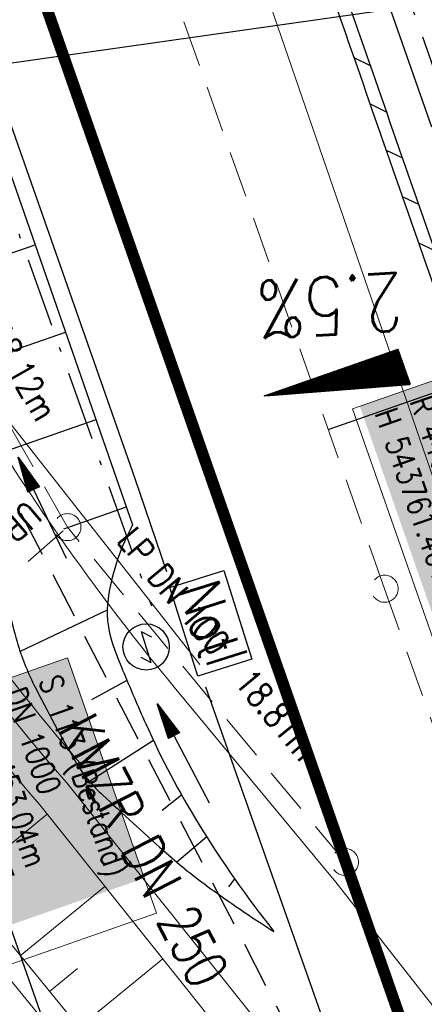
# Model space of a CAD drawing. Extents: x 446577 to 447216, y 443659 to 444842.
# Tile 8 of 177: x 446963 to 446981, y 443837 to 443880. Entities that reach past the tile are written whole.
import ezdxf
from ezdxf.enums import TextEntityAlignment as Align

# ---------------------------------------------------------------- set-up
doc = ezdxf.new("R2010")
doc.units = 0
doc.header["$LTSCALE"] = 2
doc.header["$MEASUREMENT"] = 0
for name, pattern in [('ACHSE', [5.5, 4, -0.5, 0.5, -0.5]), ('AUSGEZOGEN', [0]), ('BAB-FM2', [2.6, 1.5, -0.5, 0.1, -0.5]), ('GESTRICH-X2', [1.5, 1, -0.5])]:
    doc.linetypes.add(name, pattern=pattern)
doc.layers.get('0').update_dxf_attribs({"linetype": 'AUSGEZOGEN'})
for name, color, linetype in [('205-GRENZL-BAB', 7, 'AUSGEZOGEN'), ('ACHSETOP', 250, 'ACHSE'), ('BAB_FM', 5, 'BAB-FM2'), ('Beschriftung', 7, 'CONTINUOUS'), ('BOESCHG', 250, 'AUSGEZOGEN'), ('DURCHL', 200, 'GESTRICH-X2'), ('FBRTOP', 250, 'AUSGEZOGEN'), ('GEF', 1, 'AUSGEZOGEN'), ('Hintergrund', 7, 'CONTINUOUS'), ('Hintergrundplan', 7, 'CONTINUOUS'), ('KANAL', 7, 'GESTRICH-X2'), ('MULDE', 250, 'AUSGEZOGEN'), ('NS', 5, 'AUSGEZOGEN'), ('NZ', 250, 'AUSGEZOGEN'), ('PFEIL', 7, 'CONTINUOUS'), ('PFEILTOP', 200, 'AUSGEZOGEN'), ('Planeinteilung', 250, 'CONTINUOUS'), ('RAHMEN', 7, 'AUSGEZOGEN'), ('SCHLITZRINNE', 200, 'AUSGEZOGEN'), ('STRASSE', 250, 'AUSGEZOGEN'), ('TEXTO', 4, 'CONTINUOUS'), ('WEG', 250, 'GESTRICH-X2')]:
    doc.layers.add(name, color=color, linetype=linetype)
doc.styles.add('6', font='txt_____.ttf', dxfattribs={"width": 0.8, "height": 1})
doc.styles.add('8', font='txt_____.ttf', dxfattribs={"width": 0.8, "height": 1})
doc.styles.add('ROMANS', font='romans.shx', dxfattribs={"width": 0.8})

# ---------------------------------------------------------------- blocks, each defined once
blk = doc.blocks.new('NOTRUFS')
for p, q in [((-0.7, 0), (-0.357, 0.35)), ((-0.7, 0), (0.7, 0)), ((0.357, -0.35), (0.7, 0))]:
    blk.add_line(p, q)
blk.add_lwpolyline([(-2.143, 4.194), (1.876, 4.194), (1.876, 1.75), (-2.143, 1.75)], close=True)
blk.add_circle((0, 0), 1)
at = {"style": 'ROMANS', "width": 0.8}
blk.add_text('Not', height=1.8, dxfattribs=at).set_placement((-1.982, 2.071))
blk = doc.blocks.new('*X13')
at = {"color": 0}
for p, q in [((725.827, 193.844), (727.436, 195.453)), ((725.827, 193.853), (727.427, 195.453)), ((725.827, 193.861), (727.418, 195.453)), ((725.827, 193.87), (727.409, 195.453)), ((725.827, 193.879), (727.401, 195.453)), ((725.827, 193.888), (727.392, 195.453)), ((725.827, 193.897), (727.383, 195.453)), ((725.827, 193.906), (727.374, 195.453)), ((725.827, 193.914), (727.365, 195.453)), ((725.827, 193.923), (727.356, 195.453)), ((725.827, 193.932), (727.347, 195.453)), ((725.827, 193.941), (727.339, 195.453)), ((725.827, 193.95), (727.33, 195.453)), ((725.827, 193.959), (727.321, 195.453)), ((725.827, 193.967), (727.312, 195.453)), ((725.827, 193.976), (727.303, 195.453)), ((725.827, 193.985), (727.294, 195.453)), ((725.827, 193.994), (727.286, 195.453)), ((725.827, 194.003), (727.277, 195.453)), ((725.827, 194.012), (727.268, 195.453)), ((725.827, 194.02), (727.259, 195.453)), ((725.827, 194.029), (727.25, 195.453)), ((725.827, 194.038), (727.241, 195.453)), ((725.827, 194.047), (727.233, 195.453)), ((725.827, 194.056), (727.224, 195.453)), ((725.827, 194.065), (727.215, 195.453)), ((725.827, 194.073), (727.206, 195.453)), ((725.827, 194.082), (727.197, 195.453)), ((725.827, 194.091), (727.188, 195.453)), ((725.827, 194.1), (727.18, 195.453)), ((725.827, 194.109), (727.171, 195.453)), ((725.827, 194.118), (727.162, 195.453)), ((725.827, 194.127), (727.153, 195.453)), ((725.827, 194.135), (727.144, 195.453)), ((725.827, 194.144), (727.135, 195.453)), ((725.827, 194.153), (727.127, 195.453)), ((725.827, 194.162), (727.118, 195.453)), ((725.827, 194.171), (727.109, 195.453)), ((725.827, 194.18), (727.1, 195.453)), ((725.827, 194.188), (727.091, 195.453)), ((725.827, 194.197), (727.082, 195.453)), ((725.827, 194.206), (727.073, 195.453)), ((725.827, 194.215), (727.065, 195.453)), ((725.827, 194.224), (727.056, 195.453)), ((725.827, 194.233), (727.047, 195.453)), ((725.827, 194.241), (727.038, 195.453)), ((725.827, 194.25), (727.029, 195.453)), ((725.827, 194.259), (727.02, 195.453)), ((725.827, 194.268), (727.012, 195.453)), ((725.827, 194.277), (727.003, 195.453)), ((725.827, 194.286), (726.994, 195.453)), ((725.827, 194.294), (726.985, 195.453)), ((725.827, 194.303), (726.976, 195.453)), ((725.827, 194.312), (726.967, 195.453)), ((725.827, 194.321), (726.959, 195.453)), ((725.827, 194.33), (726.95, 195.453)), ((725.827, 194.339), (726.941, 195.453)), ((725.827, 194.348), (726.932, 195.453)), ((725.827, 194.356), (726.923, 195.453)), ((725.827, 194.365), (726.914, 195.453)), ((725.827, 194.374), (726.906, 195.453)), ((725.827, 194.383), (726.897, 195.453)), ((725.827, 194.392), (726.888, 195.453)), ((725.827, 194.401), (726.879, 195.453)), ((725.827, 194.409), (726.87, 195.453)), ((725.827, 194.418), (726.861, 195.453)), ((725.827, 194.427), (726.853, 195.453)), ((725.827, 194.436), (726.844, 195.453)), ((725.827, 194.445), (726.835, 195.453)), ((725.827, 194.454), (726.826, 195.453)), ((725.827, 194.462), (726.817, 195.453)), ((725.827, 194.471), (726.808, 195.453)), ((725.827, 194.48), (726.799, 195.453)), ((725.827, 194.489), (726.791, 195.453)), ((725.827, 194.498), (726.782, 195.453)), ((725.827, 194.507), (726.773, 195.453)), ((725.827, 194.515), (726.764, 195.453)), ((725.827, 194.524), (726.755, 195.453)), ((725.827, 194.533), (726.746, 195.453)), ((725.827, 194.542), (726.738, 195.453)), ((725.827, 194.551), (726.729, 195.453)), ((725.827, 194.56), (726.72, 195.453)), ((725.827, 194.568), (726.711, 195.453)), ((725.827, 194.577), (726.702, 195.453)), ((725.827, 194.586), (726.693, 195.453)), ((725.827, 194.595), (726.685, 195.453)), ((725.827, 194.604), (726.676, 195.453)), ((725.827, 194.613), (726.667, 195.453)), ((725.827, 194.622), (726.658, 195.453)), ((725.827, 194.63), (726.649, 195.453)), ((725.827, 194.639), (726.64, 195.453)), ((725.827, 194.648), (726.632, 195.453)), ((725.827, 194.657), (726.623, 195.453)), ((725.827, 194.666), (726.614, 195.453)), ((725.827, 194.675), (726.605, 195.453)), ((725.827, 194.683), (726.596, 195.453)), ((725.827, 194.692), (726.587, 195.453)), ((725.827, 194.701), (726.579, 195.453)), ((725.827, 194.71), (726.57, 195.453)), ((725.827, 194.719), (726.561, 195.453)), ((725.827, 194.728), (726.552, 195.453)), ((725.827, 194.736), (726.543, 195.453)), ((725.827, 194.745), (726.534, 195.453)), ((725.827, 194.754), (726.525, 195.453)), ((725.827, 194.763), (726.517, 195.453)), ((725.827, 194.772), (726.508, 195.453)), ((725.827, 194.781), (726.499, 195.453)), ((725.827, 194.789), (726.49, 195.453)), ((725.827, 194.798), (726.481, 195.453)), ((725.827, 194.807), (726.472, 195.453)), ((725.827, 194.816), (726.464, 195.453)), ((725.827, 194.825), (726.455, 195.453)), ((725.827, 194.834), (726.446, 195.453)), ((725.827, 194.842), (726.437, 195.453)), ((725.827, 194.851), (726.428, 195.453)), ((725.827, 194.86), (726.419, 195.453)), ((725.827, 194.869), (726.411, 195.453)), ((725.827, 194.878), (726.402, 195.453)), ((725.827, 194.887), (726.393, 195.453)), ((725.827, 194.896), (726.384, 195.453)), ((725.827, 194.904), (726.375, 195.453)), ((725.827, 194.913), (726.366, 195.453)), ((725.827, 194.922), (726.358, 195.453)), ((725.827, 194.931), (726.349, 195.453)), ((725.827, 194.94), (726.34, 195.453)), ((725.827, 194.949), (726.331, 195.453)), ((725.827, 194.957), (726.322, 195.453)), ((725.827, 194.966), (726.313, 195.453)), ((725.827, 194.975), (726.305, 195.453)), ((725.827, 194.984), (726.296, 195.453)), ((725.827, 194.993), (726.287, 195.453)), ((725.827, 195.002), (726.278, 195.453)), ((725.827, 195.01), (726.269, 195.453)), ((725.827, 195.019), (726.26, 195.453)), ((725.827, 195.028), (726.251, 195.453)), ((725.827, 195.037), (726.243, 195.453)), ((725.827, 195.046), (726.234, 195.453)), ((725.827, 195.055), (726.225, 195.453)), ((725.827, 195.063), (726.216, 195.453)), ((725.827, 195.072), (726.207, 195.453)), ((725.827, 195.081), (726.198, 195.453)), ((725.827, 195.09), (726.19, 195.453)), ((725.827, 195.099), (726.181, 195.453)), ((725.827, 195.108), (726.172, 195.453)), ((725.827, 195.116), (726.163, 195.453)), ((725.827, 195.125), (726.154, 195.453)), ((725.827, 195.134), (726.145, 195.453)), ((725.827, 195.143), (726.137, 195.453)), ((725.827, 195.152), (726.128, 195.453)), ((725.827, 195.161), (726.119, 195.453)), ((725.827, 195.17), (726.11, 195.453)), ((725.827, 195.178), (726.101, 195.453)), ((725.827, 195.187), (726.092, 195.453)), ((725.827, 195.196), (726.084, 195.453)), ((725.827, 195.205), (726.075, 195.453)), ((725.827, 195.214), (726.066, 195.453)), ((725.827, 195.223), (726.057, 195.453)), ((725.827, 195.231), (726.048, 195.453)), ((725.827, 195.24), (726.039, 195.453)), ((725.827, 195.249), (726.031, 195.453)), ((725.827, 195.258), (726.022, 195.453)), ((725.827, 195.267), (726.013, 195.453)), ((725.827, 195.276), (726.004, 195.453)), ((725.827, 195.284), (725.995, 195.453)), ((725.827, 195.293), (725.986, 195.453)), ((725.827, 195.302), (725.977, 195.453)), ((725.827, 195.311), (725.969, 195.453)), ((725.827, 195.32), (725.96, 195.453)), ((725.827, 195.329), (725.951, 195.453)), ((725.827, 195.337), (725.942, 195.453)), ((725.827, 195.346), (725.933, 195.453)), ((725.827, 195.355), (725.924, 195.453)), ((725.827, 195.364), (725.916, 195.453)), ((725.827, 195.373), (725.907, 195.453)), ((725.827, 195.382), (725.898, 195.453)), ((725.827, 195.39), (725.889, 195.453)), ((725.827, 195.399), (725.88, 195.453)), ((725.827, 195.408), (725.871, 195.453)), ((725.827, 195.417), (725.863, 195.453)), ((725.827, 195.426), (725.854, 195.453)), ((725.827, 195.435), (725.845, 195.453)), ((725.827, 195.444), (725.836, 195.453)), ((725.827, 193.826), (727.433, 195.433)), ((725.827, 193.817), (727.43, 195.421)), ((725.827, 193.808), (727.427, 195.409)), ((725.827, 193.799), (727.424, 195.397)), ((725.827, 193.791), (727.421, 195.385)), ((725.827, 193.782), (727.418, 195.373)), ((725.827, 193.773), (727.414, 195.361)), ((725.827, 193.764), (727.411, 195.349)), ((725.827, 193.755), (727.408, 195.337)), ((725.827, 193.746), (727.405, 195.325)), ((725.827, 193.738), (727.402, 195.313)), ((725.827, 193.729), (727.399, 195.301)), ((725.827, 193.72), (727.395, 195.289)), ((725.827, 193.711), (727.392, 195.277)), ((725.827, 193.702), (727.389, 195.265)), ((725.827, 193.693), (727.386, 195.253)), ((725.827, 193.685), (727.383, 195.241)), ((725.827, 193.676), (727.38, 195.229)), ((725.827, 193.667), (727.377, 195.217)), ((725.827, 193.658), (727.373, 195.205)), ((725.827, 193.649), (727.37, 195.193)), ((725.827, 193.64), (727.367, 195.181)), ((725.827, 193.632), (727.364, 195.169)), ((725.827, 193.623), (727.361, 195.157)), ((725.827, 193.614), (727.358, 195.145)), ((725.827, 193.605), (727.354, 195.133)), ((725.827, 193.596), (727.351, 195.121)), ((725.827, 193.587), (727.348, 195.109)), ((725.827, 193.579), (727.345, 195.097)), ((725.827, 193.57), (727.342, 195.085)), ((725.827, 193.561), (727.339, 195.073)), ((725.827, 193.552), (727.336, 195.061)), ((725.827, 193.543), (727.332, 195.049)), ((725.827, 193.534), (727.329, 195.037)), ((725.827, 193.525), (727.326, 195.025)), ((725.827, 193.517), (727.323, 195.013)), ((725.827, 193.508), (727.32, 195.001)), ((725.827, 193.499), (727.317, 194.989)), ((725.827, 193.49), (727.313, 194.977)), ((725.827, 193.481), (727.31, 194.965)), ((725.827, 193.472), (727.307, 194.953)), ((725.827, 193.464), (727.304, 194.941)), ((725.827, 193.455), (727.301, 194.929)), ((725.827, 193.446), (727.298, 194.917)), ((725.827, 193.437), (727.295, 194.905)), ((725.827, 193.428), (727.291, 194.893)), ((725.827, 193.419), (727.288, 194.881)), ((725.827, 193.411), (727.285, 194.869)), ((725.827, 193.402), (727.282, 194.857)), ((725.827, 193.393), (727.279, 194.845)), ((725.827, 193.384), (727.276, 194.833)), ((725.827, 193.375), (727.272, 194.821)), ((725.827, 193.366), (727.269, 194.809)), ((725.827, 193.358), (727.266, 194.797)), ((725.827, 193.349), (727.263, 194.785)), ((725.827, 193.34), (727.26, 194.773)), ((725.827, 193.331), (727.257, 194.761)), ((725.827, 193.322), (727.254, 194.749)), ((725.827, 193.313), (727.25, 194.737)), ((725.827, 193.305), (727.247, 194.725)), ((725.827, 193.296), (727.244, 194.713)), ((725.827, 193.287), (727.241, 194.701)), ((725.827, 193.278), (727.238, 194.689)), ((725.827, 193.269), (727.235, 194.677)), ((725.827, 193.26), (727.231, 194.665)), ((725.827, 193.251), (727.228, 194.653)), ((725.827, 193.243), (727.225, 194.641)), ((725.827, 193.234), (727.222, 194.629)), ((725.827, 193.225), (727.219, 194.617)), ((725.827, 193.216), (727.216, 194.605)), ((725.827, 193.207), (727.213, 194.593)), ((725.827, 193.198), (727.209, 194.581)), ((725.827, 193.19), (727.206, 194.569)), ((725.827, 193.181), (727.203, 194.557)), ((725.827, 193.172), (727.2, 194.545)), ((725.827, 193.163), (727.197, 194.533)), ((725.827, 193.154), (727.194, 194.521)), ((725.827, 193.145), (727.19, 194.509)), ((725.827, 193.137), (727.187, 194.497)), ((725.827, 193.128), (727.184, 194.485)), ((725.827, 193.119), (727.181, 194.473)), ((725.827, 193.11), (727.178, 194.461)), ((725.827, 193.101), (727.175, 194.449)), ((725.827, 193.092), (727.172, 194.437)), ((725.827, 193.084), (727.168, 194.425)), ((725.827, 193.075), (727.165, 194.413)), ((725.827, 193.066), (727.162, 194.401)), ((725.827, 193.057), (727.159, 194.389)), ((725.827, 193.048), (727.156, 194.377)), ((725.827, 193.039), (727.153, 194.365)), ((725.827, 193.031), (727.149, 194.353)), ((725.827, 193.022), (727.146, 194.341)), ((725.827, 193.013), (727.143, 194.329)), ((725.827, 193.004), (727.14, 194.317)), ((725.827, 192.995), (727.137, 194.305)), ((725.827, 192.986), (727.134, 194.293)), ((725.827, 192.977), (727.131, 194.281)), ((725.827, 192.969), (727.127, 194.269)), ((725.827, 192.96), (727.124, 194.257)), ((725.827, 192.951), (727.121, 194.245)), ((725.827, 192.942), (727.118, 194.233)), ((725.827, 192.933), (727.115, 194.221)), ((725.827, 192.924), (727.112, 194.209)), ((725.827, 192.916), (727.108, 194.197)), ((725.827, 192.907), (727.105, 194.185)), ((725.827, 192.898), (727.102, 194.173)), ((725.827, 192.889), (727.099, 194.161)), ((725.827, 192.88), (727.096, 194.15)), ((725.827, 192.871), (727.093, 194.138)), ((725.827, 192.863), (727.09, 194.126)), ((725.827, 192.854), (727.086, 194.114)), ((725.827, 192.845), (727.083, 194.102)), ((725.827, 192.836), (727.08, 194.09)), ((725.827, 192.827), (727.077, 194.078)), ((725.827, 192.818), (727.074, 194.066)), ((725.827, 192.81), (727.071, 194.054)), ((725.827, 192.801), (727.068, 194.042)), ((725.827, 192.792), (727.064, 194.03)), ((725.827, 192.783), (727.061, 194.018)), ((725.827, 192.774), (727.058, 194.006)), ((725.827, 192.765), (727.055, 193.994)), ((725.827, 192.757), (727.052, 193.982)), ((725.827, 192.748), (727.049, 193.97)), ((725.827, 192.739), (727.045, 193.958)), ((725.827, 192.73), (727.042, 193.946)), ((725.827, 192.721), (727.039, 193.934)), ((725.827, 192.712), (727.036, 193.922)), ((725.827, 192.703), (727.033, 193.91)), ((725.827, 192.695), (727.03, 193.898)), ((725.827, 192.686), (727.027, 193.886)), ((725.827, 192.677), (727.023, 193.874)), ((725.827, 192.668), (727.02, 193.862)), ((725.827, 192.659), (727.017, 193.85)), ((725.827, 192.65), (727.014, 193.838)), ((725.827, 192.642), (727.011, 193.826)), ((725.827, 192.633), (727.008, 193.814)), ((725.827, 192.624), (727.004, 193.802)), ((725.827, 192.615), (727.001, 193.79)), ((725.827, 192.606), (726.998, 193.778)), ((725.827, 192.597), (726.995, 193.766)), ((725.827, 192.589), (726.992, 193.754)), ((725.827, 192.58), (726.989, 193.742)), ((725.827, 192.571), (726.986, 193.73)), ((725.827, 192.562), (726.982, 193.718)), ((725.827, 192.553), (726.979, 193.706)), ((725.827, 192.544), (726.976, 193.694)), ((725.827, 192.536), (726.973, 193.682)), ((725.827, 192.527), (726.97, 193.67)), ((725.827, 192.518), (726.967, 193.658)), ((725.827, 192.509), (726.963, 193.646)), ((725.827, 192.5), (726.96, 193.634)), ((725.827, 192.491), (726.957, 193.622)), ((725.827, 192.483), (726.954, 193.61)), ((725.827, 192.474), (726.951, 193.598)), ((725.827, 192.465), (726.948, 193.586)), ((725.827, 192.456), (726.945, 193.574)), ((725.827, 192.447), (726.941, 193.562)), ((725.827, 192.438), (726.938, 193.55)), ((725.827, 192.429), (726.935, 193.538)), ((725.827, 192.421), (726.932, 193.526)), ((725.827, 192.412), (726.929, 193.514)), ((725.827, 192.403), (726.926, 193.502)), ((725.827, 192.394), (726.922, 193.49)), ((725.827, 192.385), (726.919, 193.478)), ((725.827, 192.376), (726.916, 193.466)), ((725.827, 192.368), (726.913, 193.454)), ((725.827, 192.359), (726.91, 193.442)), ((725.827, 192.35), (726.907, 193.43)), ((725.827, 192.341), (726.904, 193.418)), ((725.827, 192.332), (726.9, 193.406)), ((725.827, 192.323), (726.897, 193.394)), ((725.827, 192.315), (726.894, 193.382)), ((725.827, 192.306), (726.891, 193.37)), ((725.827, 192.297), (726.888, 193.358)), ((725.827, 192.288), (726.885, 193.346)), ((725.827, 192.279), (726.881, 193.334)), ((725.827, 192.27), (726.878, 193.322)), ((725.827, 192.262), (726.875, 193.31)), ((725.827, 192.253), (726.872, 193.298)), ((725.827, 192.244), (726.869, 193.286)), ((725.827, 192.235), (726.866, 193.274)), ((725.827, 192.226), (726.863, 193.262)), ((725.827, 192.217), (726.859, 193.25)), ((725.827, 192.209), (726.856, 193.238)), ((725.827, 192.2), (726.853, 193.226)), ((725.827, 192.191), (726.85, 193.214)), ((725.827, 192.182), (726.847, 193.202)), ((725.827, 192.173), (726.844, 193.19)), ((725.827, 192.164), (726.84, 193.178)), ((725.827, 192.155), (726.837, 193.166)), ((725.827, 192.147), (726.834, 193.154)), ((725.827, 192.138), (726.831, 193.142)), ((725.827, 192.129), (726.828, 193.13)), ((725.827, 192.12), (726.825, 193.118)), ((725.827, 192.111), (726.822, 193.106)), ((725.827, 192.102), (726.818, 193.094)), ((725.827, 192.094), (726.815, 193.082)), ((725.827, 192.085), (726.812, 193.07)), ((725.827, 192.076), (726.809, 193.058)), ((725.827, 192.067), (726.806, 193.046)), ((725.827, 192.058), (726.803, 193.034)), ((725.827, 192.049), (726.799, 193.022)), ((725.827, 192.041), (726.796, 193.01)), ((725.827, 192.032), (726.793, 192.998)), ((725.827, 192.023), (726.79, 192.986)), ((725.827, 192.014), (726.787, 192.974)), ((725.827, 192.005), (726.784, 192.962)), ((725.827, 191.996), (726.781, 192.95)), ((725.827, 191.988), (726.777, 192.938)), ((725.827, 191.979), (726.774, 192.926)), ((725.827, 191.97), (726.771, 192.914)), ((725.827, 191.961), (726.768, 192.902)), ((725.827, 191.952), (726.765, 192.89)), ((725.827, 191.943), (726.762, 192.878)), ((725.827, 191.935), (726.758, 192.866)), ((725.827, 191.926), (726.755, 192.854)), ((725.827, 191.917), (726.752, 192.842)), ((725.827, 191.908), (726.749, 192.83)), ((725.827, 191.899), (726.746, 192.818)), ((725.827, 191.89), (726.743, 192.806)), ((725.827, 191.881), (726.74, 192.794)), ((725.827, 191.873), (726.736, 192.782)), ((725.827, 191.864), (726.733, 192.77)), ((725.827, 191.855), (726.73, 192.758)), ((725.827, 191.846), (726.727, 192.746)), ((725.827, 191.837), (726.724, 192.734)), ((725.827, 191.828), (726.721, 192.722)), ((725.827, 191.82), (726.717, 192.71)), ((725.827, 191.811), (726.714, 192.698)), ((725.827, 191.802), (726.711, 192.686)), ((725.827, 191.793), (726.708, 192.674)), ((725.827, 191.784), (726.705, 192.662)), ((725.827, 191.775), (726.702, 192.65)), ((725.827, 191.767), (726.699, 192.639)), ((725.827, 191.758), (726.695, 192.627)), ((725.827, 191.749), (726.692, 192.615)), ((725.827, 191.74), (726.689, 192.603)), ((725.827, 191.731), (726.686, 192.591)), ((725.827, 191.722), (726.683, 192.579)), ((725.827, 191.714), (726.68, 192.567)), ((725.827, 191.705), (726.677, 192.555)), ((725.827, 191.696), (726.673, 192.543)), ((725.827, 191.687), (726.67, 192.531)), ((725.827, 191.678), (726.667, 192.519)), ((725.827, 191.669), (726.664, 192.507)), ((725.827, 191.66), (726.661, 192.495)), ((725.827, 191.652), (726.658, 192.483)), ((725.827, 191.643), (726.654, 192.471)), ((725.827, 191.634), (726.651, 192.459)), ((725.827, 191.625), (726.648, 192.447)), ((725.827, 191.616), (726.645, 192.435)), ((725.827, 191.607), (726.642, 192.423)), ((725.827, 191.599), (726.639, 192.411)), ((725.827, 191.59), (726.636, 192.399)), ((725.827, 191.581), (726.632, 192.387)), ((725.827, 191.572), (726.629, 192.375)), ((725.827, 191.563), (726.626, 192.363)), ((725.827, 191.554), (726.623, 192.351)), ((725.827, 191.546), (726.62, 192.339)), ((725.827, 191.537), (726.617, 192.327)), ((725.827, 191.528), (726.613, 192.315)), ((725.827, 191.519), (726.61, 192.303)), ((725.827, 191.51), (726.607, 192.291)), ((725.827, 191.501), (726.604, 192.279)), ((725.827, 191.493), (726.601, 192.267)), ((725.827, 191.484), (726.598, 192.255)), ((725.827, 191.475), (726.595, 192.243)), ((725.827, 191.466), (726.591, 192.231)), ((725.827, 191.457), (726.588, 192.219)), ((725.827, 191.448), (726.585, 192.207)), ((725.827, 191.44), (726.582, 192.195)), ((725.827, 191.431), (726.579, 192.183)), ((725.827, 191.422), (726.576, 192.171)), ((725.827, 191.413), (726.572, 192.159)), ((725.827, 191.404), (726.569, 192.147)), ((725.827, 191.395), (726.566, 192.135)), ((725.827, 191.386), (726.563, 192.123)), ((725.827, 191.378), (726.56, 192.111)), ((725.827, 191.369), (726.557, 192.099)), ((725.827, 191.36), (726.554, 192.087)), ((725.827, 191.351), (726.55, 192.075)), ((725.827, 191.342), (726.547, 192.063)), ((725.827, 191.333), (726.544, 192.051)), ((725.827, 191.325), (726.541, 192.039)), ((725.827, 191.316), (726.538, 192.027)), ((725.827, 191.307), (726.535, 192.015)), ((725.827, 191.298), (726.531, 192.003)), ((725.827, 191.289), (726.528, 191.991)), ((725.827, 191.28), (726.525, 191.979)), ((725.827, 191.272), (726.522, 191.967)), ((725.827, 191.263), (726.519, 191.955)), ((725.827, 191.254), (726.516, 191.943)), ((725.827, 191.245), (726.513, 191.931)), ((725.827, 191.236), (726.509, 191.919)), ((725.827, 191.227), (726.506, 191.907)), ((725.827, 191.219), (726.503, 191.895)), ((725.827, 191.21), (726.5, 191.883)), ((725.827, 191.201), (726.497, 191.871)), ((725.827, 191.192), (726.494, 191.859)), ((725.827, 191.183), (726.49, 191.847)), ((725.827, 191.174), (726.487, 191.835)), ((725.827, 191.166), (726.484, 191.823)), ((725.827, 191.157), (726.481, 191.811)), ((725.827, 191.148), (726.478, 191.799)), ((725.827, 191.139), (726.475, 191.787)), ((725.827, 191.13), (726.472, 191.775)), ((725.827, 191.121), (726.468, 191.763)), ((725.827, 191.112), (726.465, 191.751)), ((725.827, 191.104), (726.462, 191.739)), ((725.827, 191.095), (726.459, 191.727)), ((725.827, 191.086), (726.456, 191.715)), ((725.827, 191.077), (726.453, 191.703)), ((725.827, 191.068), (726.449, 191.691)), ((725.827, 191.059), (726.446, 191.679)), ((725.827, 191.051), (726.443, 191.667)), ((725.827, 191.042), (726.44, 191.655)), ((725.827, 191.033), (726.437, 191.643)), ((725.827, 191.024), (726.434, 191.631)), ((725.827, 191.015), (726.431, 191.619)), ((725.827, 191.006), (726.427, 191.607)), ((725.827, 190.998), (726.424, 191.595)), ((725.827, 190.989), (726.421, 191.583)), ((725.827, 190.98), (726.418, 191.571)), ((725.827, 190.971), (726.415, 191.559)), ((725.827, 190.962), (726.412, 191.547)), ((725.827, 190.953), (726.408, 191.535)), ((725.827, 190.945), (726.405, 191.523)), ((725.827, 190.936), (726.402, 191.511)), ((725.827, 190.927), (726.399, 191.499)), ((725.827, 190.918), (726.396, 191.487)), ((725.827, 190.909), (726.393, 191.475)), ((725.827, 190.9), (726.39, 191.463)), ((725.827, 190.892), (726.386, 191.451)), ((725.827, 190.883), (726.383, 191.439)), ((725.827, 190.874), (726.38, 191.427)), ((725.827, 190.865), (726.377, 191.415)), ((725.827, 190.856), (726.374, 191.403)), ((725.827, 190.847), (726.371, 191.391)), ((725.827, 190.838), (726.367, 191.379)), ((725.827, 190.83), (726.364, 191.367)), ((725.827, 190.821), (726.361, 191.355)), ((725.827, 190.812), (726.358, 191.343)), ((725.827, 190.803), (726.355, 191.331)), ((725.827, 190.794), (726.352, 191.319)), ((725.827, 190.785), (726.349, 191.307)), ((725.827, 190.777), (726.345, 191.295)), ((725.827, 190.768), (726.342, 191.283)), ((725.827, 190.759), (726.339, 191.271)), ((725.827, 190.75), (726.336, 191.259)), ((725.827, 190.741), (726.333, 191.247)), ((725.827, 190.732), (726.33, 191.235)), ((725.827, 190.724), (726.326, 191.223)), ((725.827, 190.715), (726.323, 191.211)), ((725.827, 190.706), (726.32, 191.199)), ((725.827, 190.697), (726.317, 191.187)), ((725.827, 190.688), (726.314, 191.175)), ((725.827, 190.679), (726.311, 191.163)), ((725.827, 190.671), (726.308, 191.151)), ((725.827, 190.662), (726.304, 191.139)), ((725.827, 190.653), (726.301, 191.128)), ((725.827, 190.644), (726.298, 191.116)), ((725.827, 190.635), (726.295, 191.104)), ((725.827, 190.626), (726.292, 191.092)), ((725.827, 190.618), (726.289, 191.08)), ((725.827, 190.609), (726.286, 191.068)), ((725.827, 190.6), (726.282, 191.056)), ((725.827, 190.591), (726.279, 191.044)), ((725.827, 190.582), (726.276, 191.032)), ((725.827, 190.573), (726.273, 191.02)), ((725.827, 190.564), (726.27, 191.008)), ((725.827, 190.556), (726.267, 190.996)), ((725.827, 190.547), (726.263, 190.984)), ((725.827, 190.538), (726.26, 190.972)), ((725.827, 190.529), (726.257, 190.96)), ((725.827, 190.52), (726.254, 190.948)), ((725.827, 190.511), (726.251, 190.936)), ((725.827, 190.503), (726.248, 190.924)), ((725.827, 190.494), (726.245, 190.912)), ((725.827, 190.485), (726.241, 190.9)), ((725.827, 190.476), (726.238, 190.888)), ((725.827, 190.467), (726.235, 190.876)), ((725.827, 190.458), (726.232, 190.864)), ((725.827, 190.45), (726.229, 190.852)), ((725.827, 190.441), (726.226, 190.84)), ((725.827, 190.432), (726.222, 190.828)), ((725.827, 190.423), (726.219, 190.816)), ((725.827, 190.414), (726.216, 190.804)), ((725.827, 190.405), (726.213, 190.792)), ((725.827, 190.397), (726.21, 190.78)), ((725.827, 190.388), (726.207, 190.768)), ((725.827, 190.379), (726.204, 190.756)), ((725.827, 190.37), (726.2, 190.744)), ((725.827, 190.361), (726.197, 190.732)), ((725.827, 190.352), (726.194, 190.72)), ((725.827, 190.344), (726.191, 190.708)), ((725.827, 190.335), (726.188, 190.696)), ((725.827, 190.326), (726.185, 190.684)), ((725.827, 190.317), (726.181, 190.672)), ((725.827, 190.308), (726.178, 190.66)), ((725.827, 190.299), (726.175, 190.648)), ((725.827, 190.29), (726.172, 190.636)), ((725.827, 190.282), (726.169, 190.624)), ((725.827, 190.273), (726.166, 190.612)), ((725.827, 190.264), (726.163, 190.6)), ((725.827, 190.255), (726.159, 190.588)), ((725.827, 190.246), (726.156, 190.576)), ((725.827, 190.237), (726.153, 190.564)), ((725.827, 190.229), (726.15, 190.552)), ((725.827, 190.22), (726.147, 190.54)), ((725.827, 190.211), (726.144, 190.528)), ((725.827, 190.202), (726.14, 190.516)), ((725.827, 190.193), (726.137, 190.504)), ((725.827, 190.184), (726.134, 190.492)), ((725.827, 190.176), (726.131, 190.48)), ((725.827, 190.167), (726.128, 190.468)), ((725.827, 190.158), (726.125, 190.456)), ((725.827, 190.149), (726.122, 190.444)), ((725.827, 190.14), (726.118, 190.432)), ((725.827, 190.131), (726.115, 190.42)), ((725.827, 190.123), (726.112, 190.408)), ((725.827, 190.114), (726.109, 190.396)), ((725.827, 190.105), (726.106, 190.384)), ((725.827, 190.096), (726.103, 190.372)), ((725.827, 190.087), (726.099, 190.36)), ((725.827, 190.078), (726.096, 190.348)), ((725.827, 190.07), (726.093, 190.336)), ((725.827, 190.061), (726.09, 190.324)), ((725.827, 190.052), (726.087, 190.312)), ((725.827, 190.043), (726.084, 190.3)), ((725.827, 190.034), (726.081, 190.288)), ((725.827, 190.025), (726.077, 190.276)), ((725.827, 190.016), (726.074, 190.264)), ((725.827, 190.008), (726.071, 190.252)), ((725.827, 189.999), (726.068, 190.24)), ((725.827, 189.99), (726.065, 190.228)), ((725.827, 189.981), (726.062, 190.216)), ((725.827, 189.972), (726.058, 190.204)), ((725.827, 189.963), (726.055, 190.192)), ((725.827, 189.955), (726.052, 190.18)), ((725.827, 189.946), (726.049, 190.168)), ((725.827, 189.937), (726.046, 190.156)), ((725.827, 189.928), (726.043, 190.144)), ((725.827, 189.919), (726.04, 190.132)), ((725.827, 189.91), (726.036, 190.12)), ((725.827, 189.902), (726.033, 190.108)), ((725.827, 189.893), (726.03, 190.096)), ((725.827, 189.884), (726.027, 190.084)), ((725.827, 189.875), (726.024, 190.072)), ((725.827, 189.866), (726.021, 190.06)), ((725.827, 189.857), (726.017, 190.048)), ((725.827, 189.849), (726.014, 190.036)), ((725.827, 189.84), (726.011, 190.024)), ((725.827, 189.831), (726.008, 190.012)), ((725.827, 189.822), (726.005, 190)), ((725.827, 189.813), (726.002, 189.988)), ((725.827, 189.804), (725.999, 189.976)), ((725.827, 189.796), (725.995, 189.964)), ((725.827, 189.787), (725.992, 189.952)), ((725.827, 189.778), (725.989, 189.94)), ((725.827, 189.769), (725.986, 189.928)), ((725.827, 189.76), (725.983, 189.916)), ((725.827, 189.751), (725.98, 189.904)), ((725.827, 189.742), (725.976, 189.892)), ((725.827, 189.734), (725.973, 189.88)), ((725.827, 189.725), (725.97, 189.868)), ((725.827, 189.716), (725.967, 189.856)), ((725.827, 189.707), (725.964, 189.844)), ((725.827, 189.698), (725.961, 189.832)), ((725.827, 189.689), (725.958, 189.82)), ((725.827, 189.681), (725.954, 189.808)), ((725.827, 189.672), (725.951, 189.796)), ((725.827, 189.663), (725.948, 189.784)), ((725.827, 189.654), (725.945, 189.772)), ((725.827, 189.645), (725.942, 189.76)), ((725.827, 189.636), (725.939, 189.748)), ((725.827, 189.628), (725.935, 189.736)), ((725.827, 189.619), (725.932, 189.724)), ((725.827, 189.61), (725.929, 189.712)), ((725.827, 189.601), (725.926, 189.7)), ((725.827, 189.592), (725.923, 189.688)), ((725.827, 189.583), (725.92, 189.676)), ((725.827, 189.575), (725.917, 189.664)), ((725.827, 189.566), (725.913, 189.652)), ((725.827, 189.557), (725.91, 189.64)), ((725.827, 189.548), (725.907, 189.628)), ((725.827, 189.539), (725.904, 189.616)), ((725.827, 189.53), (725.901, 189.605)), ((725.827, 189.521), (725.898, 189.593)), ((725.827, 189.513), (725.895, 189.581)), ((725.827, 189.504), (725.891, 189.569)), ((725.827, 189.495), (725.888, 189.557)), ((725.827, 189.486), (725.885, 189.545)), ((725.827, 189.477), (725.882, 189.533)), ((725.827, 189.468), (725.879, 189.521)), ((725.827, 189.46), (725.876, 189.509)), ((725.827, 189.451), (725.872, 189.497)), ((725.827, 189.442), (725.869, 189.485)), ((725.827, 189.433), (725.866, 189.473)), ((725.827, 189.424), (725.863, 189.461)), ((725.827, 189.415), (725.86, 189.449)), ((725.827, 189.407), (725.857, 189.437)), ((725.827, 189.398), (725.854, 189.425)), ((725.827, 189.389), (725.85, 189.413)), ((725.827, 189.38), (725.847, 189.401)), ((725.827, 189.371), (725.844, 189.389)), ((725.827, 189.362), (725.841, 189.377)), ((725.827, 189.354), (725.838, 189.365)), ((725.827, 189.345), (725.835, 189.353)), ((725.827, 189.336), (725.831, 189.341))]:
    blk.add_line(p, q, dxfattribs=at)
blk = doc.blocks.new('GEF')
at = {"color": 0}
for p, q in [((0.01, 0.018), (0.01, 6.148)), ((1.622, 6.148), (0.01, 0.018)), ((0.01, 6.148), (1.622, 6.148))]:
    blk.add_line(p, q, dxfattribs=at)
blk.add_blockref('*X13', (-725.817, -189.305), dxfattribs=at)
blk = doc.blocks.new('1135420')
at = {"layer": 'RAHMEN'}
blk.add_line((950, 5), (950, 415), dxfattribs=at)
blk = doc.blocks.new('PFEIL2')
at = {"color": 0}
for p, q in [((0.88, 0.002), (-2.401, -0.012)), ((0.881, -0.271), (0.879, 0.276)), ((0.879, 0.276), (2.429, 0.009)), ((0.911, 0.27), (0.879, 0.265)), ((0.965, 0.261), (0.879, 0.246)), ((1.019, 0.252), (0.879, 0.228)), ((1.073, 0.242), (0.879, 0.209)), ((1.127, 0.233), (0.879, 0.191)), ((1.181, 0.224), (0.879, 0.172)), ((1.235, 0.214), (0.879, 0.154)), ((1.289, 0.205), (0.879, 0.135)), ((1.343, 0.196), (0.879, 0.117)), ((1.397, 0.187), (0.879, 0.098)), ((1.451, 0.177), (0.879, 0.08)), ((1.505, 0.168), (0.879, 0.061)), ((1.559, 0.159), (0.88, 0.043)), ((1.613, 0.149), (0.88, 0.024)), ((1.668, 0.14), (0.88, 0.006)), ((1.722, 0.131), (0.88, -0.013)), ((1.776, 0.121), (0.88, -0.031)), ((1.83, 0.112), (0.88, -0.05)), ((1.884, 0.103), (0.88, -0.068)), ((1.938, 0.094), (0.88, -0.087)), ((1.992, 0.084), (0.88, -0.105)), ((2.046, 0.075), (0.88, -0.124)), ((2.1, 0.066), (0.88, -0.142)), ((2.154, 0.056), (0.88, -0.161)), ((2.208, 0.047), (0.88, -0.179)), ((2.262, 0.038), (0.881, -0.198)), ((2.316, 0.029), (0.881, -0.216)), ((2.37, 0.019), (0.881, -0.235)), ((2.424, 0.01), (0.881, -0.253)), ((2.429, 0.009), (0.881, -0.271))]:
    blk.add_line(p, q, dxfattribs=at)
blk = doc.blocks.new('Schacht')
at = {"color": 18, "lineweight": 9, "true_color": 0x000000}
blk.add_circle((0, 0), 0.779, dxfattribs=at)

msp = doc.modelspace()

# ---------------------------------------------------------------- linework, layer by layer
at = {"layer": '205-GRENZL-BAB', "flags": 128}
msp.add_lwpolyline([(446938.808, 443909.082), (447012.715, 443698.293)], dxfattribs=at)
at = {"layer": 'ACHSETOP', "color": 0}
msp.add_lwpolyline([(446863.422, 444276.933), (446868.271, 444252.408), (446873.427, 444227.946), (446878.889, 444203.55), (446884.657, 444179.224), (446890.729, 444154.973), (446897.105, 444130.8), (446903.784, 444106.709), (446910.765, 444082.704), (446918.046, 444058.788), (446925.627, 444034.965), (446933.506, 444011.239), (446939.848, 443992.83), (446941.674, 443987.611), (446949.933, 443964.015), (446958.191, 443940.418), (446966.45, 443916.822), (446974.708, 443893.225), (446999.483, 443822.435), (447024.259, 443751.646), (447041.503, 443702.373)], dxfattribs=at)
at = {"layer": 'BAB_FM', "flags": 128}
msp.add_lwpolyline([(446979.047, 443951.883), (446940.292, 443938.844), (446939.714, 443937.978), (446944.997, 443921.632), (446968.878, 443854.587)], dxfattribs=at)
at = {"layer": 'Beschriftung', "color": 18, "lineweight": 9, "true_color": 0x000000}
for points in [[(446985.82, 443865.994), (446989.674, 443854.96), (446981.43, 443852.08), (446977.575, 443863.114), (446985.82, 443865.994)], [(446965.25, 443852.338), (446969.105, 443841.304), (446960.86, 443838.424), (446957.006, 443849.458), (446965.25, 443852.338)]]:
    msp.add_lwpolyline(points, close=True, dxfattribs=at)
at = {"layer": 'BOESCHG'}
for p, q in [((446957.46, 443867.977), (446963.861, 443870.201)), ((446963.859, 443870.201), (446963.861, 443870.201)), ((446962.103, 443865.356), (446965.174, 443866.423)), ((446965.173, 443866.423), (446965.174, 443866.423)), ((446960.688, 443860.629), (446966.487, 443862.645)), ((446966.485, 443862.644), (446966.487, 443862.645)), ((446965.093, 443857.925), (446967.8, 443858.866)), ((446967.798, 443858.866), (446967.8, 443858.866)), ((446966.97, 443854.409), (446963.203, 443852.619)), ((446967.823, 443851.364), (446966.285, 443850.529)), ((446968.966, 443848.772), (446966.203, 443846.998)), ((446970.184, 443846.412), (446969.344, 443845.736)), ((446971.27, 443844.602), (446969.981, 443843.506)), ((446972.476, 443842.792), (446972.212, 443842.439))]:
    msp.add_line(p, q, dxfattribs=at)
msp.add_lwpolyline([(446899.124, 444059.425), (446912.069, 444019.214), (446968.069, 443858.09)], dxfattribs=at)
msp.add_lwpolyline([(446968.069, 443858.09, 0.082449), (446967.026, 443855.018, 0.126788), (446967.216, 443852.898, 0.013319), (446967.636, 443851.81, 0.006148), (446968.636, 443849.491, 0.033287), (446970.943, 443845.124, 0.029224), (446974.17, 443840.517)], format="xyb", dxfattribs=at)
at = {"layer": 'BOESCHG', "flags": 128}
msp.add_lwpolyline([(446962.406, 443856.003, 0.030449), (446963.074, 443853.034, 0.046622), (446963.803, 443851.182, 0.013099), (446965.629, 443847.796, 0.051372), (446966.203, 443846.998, 0.023312), (446966.772, 443846.415, 0.005327), (446969.401, 443844.01, 0.024502), (446971.293, 443842.476, 0.017141), (446974.17, 443840.517)], format="xyb", dxfattribs=at)
at = {"layer": 'DURCHL'}
msp.add_line((446959.094, 443866.594), (446975.531, 443834.875), dxfattribs=at)
at = {"layer": 'FBRTOP', "color": 0, "const_width": 0.5}
for points in [[(446936.719, 443959.39, -0.000007), (446940.848, 443947.592, 0.000013), (446944.977, 443935.794, 0.000013), (446949.106, 443923.995, -0.000019), (446953.236, 443912.197, -0.000006), (446957.365, 443900.399, 0.000004), (446961.494, 443888.601, 0.000002), (446973.881, 443853.206, 0.000002), (446986.269, 443817.81, 0.000004), (446998.657, 443782.416, -0.000006), (447011.045, 443747.021, -0.000001), (447016.033, 443732.768, 0.000003)], [(446963.147, 443968.64, -0.000007), (446967.276, 443956.841, 0.000013), (446971.405, 443945.042, 0.000013), (446975.535, 443933.245, -0.000019), (446979.664, 443921.447, -0.000006), (446983.793, 443909.648, 0.000004), (446987.922, 443897.849, 0.000002), (447000.31, 443862.454, 0.000002), (447012.697, 443827.06, 0.000004), (447025.085, 443791.665, -0.000006), (447037.473, 443756.271, 0), (447039.084, 443751.668, 0.000003)], [(446954.889, 443992.234, 0.000003), (446959.018, 443980.437, -0.000018)], [(446928.459, 443982.988, 0.000003), (446932.589, 443971.189, -0.000018)], [(446952.953, 443961.485, 0.000026), (446968.558, 443916.655, 0.000443)], [(446975.672, 443896.342, -0.000082), (446985.547, 443868.172, -0.00001), (446990.142, 443855.056, -0.000011), (446994.25, 443843.328, -0.000533), (447001.752, 443821.837, 0.000455), (447010.521, 443796.702, 0.000701), (447018.513, 443773.963, -0.000624), (447027.494, 443748.425, -0.000234), (447028.928, 443744.324, 0.000022), (447043.482, 443702.654, 0.000434)]]:
    msp.add_lwpolyline(points, format="xyb", dxfattribs=at)
at = {"layer": 'FBRTOP', "color": 0}
msp.add_lwpolyline([(446906.283, 444163.064, 0.003557), (446913.219, 444136.335, 0.004717), (446918.783, 444116.265, 0.000024), (446923.206, 444100.879, 0.003676), (446923.236, 444100.778, 0.000171), (446925.25, 444094.15, 0.000048), (446932.443, 444070.518, 0.000065), (446938.908, 444049.294, 0.003486), (446939.03, 444048.902, 0.003745), (446939.222, 444048.317, 0.000068), (446950.069, 444016.112, 0.000011), (446956.461, 443997.144, 0.001698), (446956.504, 443997.019, 0.000349), (446956.714, 443996.41, 0.000013), (446962.54, 443979.58, 0.000005), (446967.365, 443965.643, 0.00002), (446968.622, 443962.013, 0.001124), (446976.568, 443939.234, -0.000442), (446996.834, 443881.391), (447012.742, 443835.838, 0.000388), (447024.088, 443803.43, 0.00025), (447041.743, 443753.205)], format="xyb", dxfattribs=at)
at = {"layer": 'FBRTOP', "color": 0, "flags": 128}
for points in [[(446922.792, 443989.681), (446926.871, 443977.886), (446931.015, 443966.084), (446935.147, 443954.264), (446939.223, 443942.585), (446943.33, 443930.794), (446947.457, 443919.088), (446951.592, 443907.277), (446959.884, 443883.697), (446968.147, 443860.134), (446969.532, 443856.074)], [(446971.217, 443851.087), (446976.341, 443836.546), (446984.571, 443813.112), (446992.782, 443789.739), (447001.122, 443765.641), (447009.39, 443742.174), (447013.054, 443731.734)]]:
    msp.add_lwpolyline(points, dxfattribs=at)
at = {"layer": 'Hintergrund', "color": 254, "lineweight": 18, "true_color": 0xcccccc}
for p, q in [((446960.68, 443842.559), (446964.377, 443845.581)), ((446963.211, 443839.462), (446966.873, 443842.455)), ((446965.742, 443836.365), (446969.37, 443839.329)), ((446964.477, 443837.913), (446965.692, 443838.906))]:
    msp.add_line(p, q, dxfattribs=at)
for points in [[(446873.781, 443940.166), (446874.65, 443937.686, 0.197945), (446886.308, 443924.602), (446933.579, 443901.639, -0.198221), (446943.716, 443890.262), (446947.324, 443879.963, 0.096812), (446965.974, 443847.587)], [(446943.334, 443907.985), (446952.514, 443881.782, 0.045108), (446959.825, 443865.657, 0.044349), (446969.864, 443851.074), (446976.849, 443842.638)], [(446954.261, 443862.294, 0.048009), (446965.206, 443846.946), (446975.959, 443833.481)], [(446954.261, 443862.294, 0.048009), (446965.206, 443846.946), (446975.959, 443833.481)], [(446974.764, 443832.574), (446964.054, 443845.985, -0.047945), (446952.96, 443861.547)]]:
    msp.add_lwpolyline(points, format="xyb", dxfattribs=at)
for points in [[(446944.33, 443909.103), (446949.036, 443895.552), (446954.757, 443879.728), (446958.604, 443870.62), (446962.008, 443863.434), (446970.976, 443852.056)], [(446960.236, 443843.102), (446971.109, 443829.798)], [(446976.849, 443842.638), (446982.931, 443834.89), (446988.148, 443827.237)], [(446970.312, 443829.193), (446959.466, 443842.464)]]:
    msp.add_lwpolyline(points, dxfattribs=at)
at = {"layer": 'Hintergrundplan', "color": 254, "lineweight": 18, "true_color": 0xcccccc}
for p, q in [((446960.68, 443842.559), (446964.377, 443845.581)), ((446963.211, 443839.462), (446966.873, 443842.455)), ((446965.742, 443836.365), (446969.37, 443839.329)), ((446964.477, 443837.913), (446965.692, 443838.906))]:
    msp.add_line(p, q, dxfattribs=at)
for points in [[(446844.663, 444282.293), (446849.446, 444263.106), (446851.32, 444255.447), (446856.262, 444236.253), (446860.829, 444219.252), (446866.761, 444197.901), (446870.596, 444184.631), (446875.788, 444167.08), (446883.57, 444141.88), (446891.471, 444117.515), (446899.374, 444094.129), (446907.007, 444072.084), (446915.355, 444048.214), (446924.11, 444023.098), (446930.798, 444004.117), (446941.323, 443974.046), (446950.038, 443949.236), (446956.913, 443929.423), (446964.719, 443907.185), (446973.597, 443881.815), (446981.07, 443860.081), (446997.615, 443813.128)], [(446944.33, 443909.103), (446949.036, 443895.552), (446954.757, 443879.728), (446958.604, 443870.62), (446962.008, 443863.434), (446970.976, 443852.056)], [(446960.236, 443843.102), (446971.109, 443829.798)], [(446976.849, 443842.638), (446982.931, 443834.89), (446988.148, 443827.237)], [(446970.312, 443829.193), (446959.466, 443842.464)]]:
    msp.add_lwpolyline(points, dxfattribs=at)
for points in [[(446873.781, 443940.166), (446874.65, 443937.686, 0.197945), (446886.308, 443924.602), (446933.579, 443901.639, -0.198221), (446943.716, 443890.262), (446947.324, 443879.963, 0.096812), (446965.974, 443847.587)], [(446943.334, 443907.985), (446952.514, 443881.782, 0.045108), (446959.825, 443865.657, 0.044349), (446969.864, 443851.074), (446976.849, 443842.638)], [(446954.261, 443862.294, 0.048009), (446965.206, 443846.946), (446975.959, 443833.481)], [(446954.261, 443862.294, 0.048009), (446965.206, 443846.946), (446975.959, 443833.481)], [(446974.764, 443832.574), (446964.054, 443845.985, -0.047945), (446952.96, 443861.547)]]:
    msp.add_lwpolyline(points, format="xyb", dxfattribs=at)
at = {"layer": 'KANAL', "color": 92, "lineweight": 9, "true_color": 0x00b400}
for p, q in [((446978.959, 443855.328, 453.559), (446965.621, 443893.024, 453.495)), ((446965.251, 443857.992, 453.201), (446956.283, 443873.732, 452.91)), ((446959.029, 443852.571, 453.043), (446965.251, 443857.992, 453.201)), ((446977.251, 443843.513, 453.475), (446965.251, 443857.992, 453.201)), ((446988.634, 443828.106, 453.629), (446978.959, 443855.328, 453.559))]:
    msp.add_line(p, q, dxfattribs=at)
at = {"layer": 'KANAL'}
msp.add_line((446959.094, 443866.594), (446975.531, 443834.875), dxfattribs=at)
at = {"layer": 'KANAL', "flags": 128}
msp.add_lwpolyline([(446976.588, 443890.506), (446992.063, 443846.771)], dxfattribs=at)
at = {"layer": 'MULDE', "flags": 128}
msp.add_lwpolyline([(446975.259, 443953.348, -0.002301), (446983.394, 443932.114, -0.005213), (446986.851, 443922.671, -0.00011), (447000.639, 443883.717, -0.002691), (447001.199, 443882.105, -0.001547), (447003.216, 443876.143, 0.000236), (447016.297, 443837.127, 0.002376), (447023, 443817.478, 0.001324), (447035.287, 443782.308, 0.001324)], format="xyb", dxfattribs=at)
at = {"layer": 'MULDE'}
for points in [[(446973.395, 443952.624, -0.002301), (446981.523, 443931.407, -0.005213), (446984.965, 443922.003, -0.00011), (446998.754, 443883.05, -0.002691), (446999.307, 443881.459, -0.001547), (447001.319, 443875.508, 0.000236), (447014.401, 443836.491, 0.002093), (447020.301, 443819.162, 0.001324)], [(446950.228, 443882.252, 0.04582), (446948.791, 443880.251, 0.087376), (446947.941, 443877.974, 0.02973), (446947.507, 443874.479, 0.075769), (446947.65, 443872.843, 0.019142), (446948.681, 443869.213, 0.00323), (446955.605, 443848.426, 0.002108), (446974.71, 443793.048, 0.009418), (446979.284, 443780.719, 0.012166), (446982.354, 443773.426, 0.02146), (446984.395, 443769.365, 0.018846), (446984.853, 443768.611, 0.001561), (446990.251, 443760.497, 0.020586), (446995.86, 443752.827, 0.007314), (446999.857, 443747.956, 0.015038)], [(446951.474, 443880.625, 0.036809), (446950.515, 443879.238, 0.087376), (446949.907, 443877.61, 0.02973), (446949.503, 443874.351, 0.075769), (446949.594, 443873.315, 0.019142), (446950.583, 443869.833, 0.00323), (446957.499, 443849.07, 0.002108), (446976.598, 443793.708, 0.009418), (446981.146, 443781.449, 0.012166), (446984.178, 443774.247, 0.02146), (446986.141, 443770.339, 0.018846), (446986.521, 443769.714, 0.001561), (446991.913, 443761.611, 0.020586), (446997.424, 443754.073, 0.015038), (447005.717, 443744.279, 0.015038)]]:
    msp.add_lwpolyline(points, format="xyb", dxfattribs=at)
at = {"layer": 'NZ'}
msp.add_line((446976.519, 443862.211), (447033.787, 443882.262), dxfattribs=at)
at = {"layer": 'SCHLITZRINNE'}
for p, q in [((446977.633, 443878.291), (446978.336, 443877.953)), ((446978.328, 443876.292), (446979.031, 443875.953)), ((446979.024, 443874.292), (446979.727, 443873.953)), ((446979.721, 443872.291), (446980.424, 443871.953)), ((446980.419, 443870.29), (446981.123, 443869.951))]:
    msp.add_line(p, q, dxfattribs=at)
at = {"layer": 'SCHLITZRINNE', "flags": 128}
msp.add_lwpolyline([(446918.666, 444051.482, 0.001942), (446927.717, 444023.784, 0.002834), (446934.101, 444004.864, 0.000005), (446941.432, 443983.537, 0.000867), (446941.474, 443983.415, 0.000084), (446947.849, 443965.085, 0.000199), (446950.544, 443957.352, 0.000027), (446955.553, 443942.997, 0.000044), (446958.667, 443934.078, 0.000101), (446962.051, 443924.393, 0.000084), (446966.153, 443912.669, 0.000975), (446970.092, 443901.486, -0.001001), (446974.031, 443890.303, -0.000613), (446978.162, 443878.453, 0.000574), (446982.293, 443866.603, 0.000043), (446985.962, 443856.119, 0.000041), (446989.821, 443845.1, 0.000098), (446990.721, 443842.532, -0.000006), (447006.522, 443797.477, -0.000336), (447009.233, 443789.73, -0.000126), (447016.458, 443769.022)], format="xyb", dxfattribs=at)
at = {"layer": 'SCHLITZRINNE'}
msp.add_lwpolyline([(446973.636, 443889.757, -0.000594), (446977.64, 443878.272, 0.000574), (446981.771, 443866.42, 0.000043), (446985.441, 443855.936, 0.000038), (446988.958, 443845.892, 0.000098)], format="xyb", dxfattribs=at)
at = {"layer": 'STRASSE'}
for points in [[(446994.841, 443941.603, -0.000001), (446989.039, 443958.198, -0.000032)], [(447068.931, 443945.908, 0.000002), (447074.525, 443910.767, 0.000014), (447075.333, 443905.695, 0.000003), (447075.577, 443904.158, 0.000002), (447075.88, 443902.258, 0.000405)], [(447057.959, 443995.782, 0.000007), (447066.417, 443943.312, -0.000072)], [(446963.395, 443791.048, 0.000903), (446963.475, 443790.95, 0.008098), (446964.815, 443789.354, 0.044964), (446965.487, 443788.707, 0.04079), (446966.339, 443788.131, 0.158037), (446967.576, 443787.881, 0.469329), (446967.853, 443788.304, 0.009198), (446967.52, 443789.322, 0.000223), (446952.986, 443831.009, 0.000004), (446936.423, 443878.447, -0.000017), (446932.249, 443890.404, -0.0013), (446927.963, 443902.785, 0.001293), (446923.656, 443915.228, 0.025648), (446922.292, 443918.574, 0.024383), (446920.513, 443921.932, 0.071691), (446919.532, 443923.147, 0.016707), (446914.498, 443927.52, 0.052871), (446911.116, 443929.717, 0.037612), (446905.892, 443931.897)]]:
    msp.add_lwpolyline(points, format="xyb", dxfattribs=at)
at = {"layer": 'WEG'}
msp.add_lwpolyline([(447008.284, 443697.665, 0.008304), (447006.381, 443701.537, 0.034412), (447002.925, 443707.273, 0.024481), (446996.978, 443714.936, 0.010018), (446981.195, 443732.608, 0.000195), (446953.17, 443762.726, 0.000666), (446944.962, 443771.517, 0.000046), (446941.056, 443775.688, 0.000009), (446922.08, 443795.949, 0.001109), (446881.764, 443838.802, 0.00487), (446872.464, 443848.453, 0.033993), (446870.176, 443850.485, 0.027932), (446867.108, 443852.595, 0.056779), (446865.132, 443853.509, 0.044375), (446862.423, 443854.146, 0.066457), (446859.151, 443854.177, 0.07715), (446856.435, 443853.405, 0.026945), (446855.343, 443852.829, 0.005039), (446849.713, 443849.386, 0.024312), (446844.157, 443845.523, 0.01939), (446837.642, 443840.09)], format="xyb", dxfattribs=at)

# ---------------------------------------------------------------- block references
at = {"layer": 'GEF', "rotation": 289.2329370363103}
msp.add_blockref('GEF', (446973.728, 443863.673), dxfattribs=at)
at = {"layer": 'KANAL', "xscale": 0.75, "yscale": 0.75}
for p in [(446965.251, 443857.992), (446978.959, 443855.328), (446977.251, 443843.513)]:
    msp.add_blockref('Schacht', p, dxfattribs=at)
at = {"layer": 'NS', "rotation": 287.4873819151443}
msp.add_blockref('NOTRUFS', (446968.652, 443852.811), dxfattribs=at)
at = {"layer": 'PFEIL', "rotation": 117.4189999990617}
msp.add_blockref('PFEIL2', (446970.262, 443848.2), dxfattribs=at)
at = {"layer": 'PFEILTOP', "rotation": 115.1617302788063}
msp.add_blockref('PFEIL2', (446964.166, 443858.824), dxfattribs=at)
at = {"layer": 'Planeinteilung', "linetype": 'Continuous', "rotation": 278.0670990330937}
msp.add_blockref('1135420', (446577.279, 444782.92), dxfattribs=at)

# ---------------------------------------------------------------- texts
at = {"layer": 'Beschriftung', "color": 92, "true_color": 0x00b400, "char_height": 1.1, "attachment_point": 1, "line_spacing_factor": 0.959981, "style": '6'}
for s, insert, rotation in [('MP DN 250/ 18.12m', (446958.569, 443874.094), 299.6727), ('UP DN 300/ 8.25m', (446964.236, 443858.348), 221.0645), ('LP DN 100/ 18.81m', (446968.197, 443858.09), 309.6515)]:
    msp.add_mtext(s, dxfattribs=dict(at, insert=insert, rotation=rotation))
at = {"layer": 'Beschriftung', "color": 18, "true_color": 0x000000, "char_height": 1, "attachment_point": 1, "rotation": 289.2551, "line_spacing_factor": 0.959981, "style": '8', "bg_fill": 1, "box_fill_scale": 1.5, "bg_fill_color": 256, "bg_fill_true_color": 11599800, "bg_fill_transparency": 0}
for s, insert in [('S 112 (Bestand)^JDN 1000^JDOK 453.20m^JR 446988.707^JH 543761.461', (446985.513, 443865.357)), ('S 113 (Bestand)^JDN 1000^JDOK 453.04m^JR 446982.485^JH 543756.040', (446964.943, 443851.701))]:
    msp.add_mtext(s, dxfattribs=dict(at, insert=insert))
at = {"layer": 'GEF', "style": 'ROMANS', "width": 0.8}
msp.add_text('2.5%%%', height=2.5, rotation=183.385, dxfattribs=at).set_placement((446979.7, 443868.999))
at = {"layer": 'TEXTO', "style": 'ROMANS', "width": 0.75}
msp.add_text('KMZR DN 250', height=1.8, rotation=297.419, dxfattribs=at).set_placement((446967.739, 443843.59), align=Align.CENTER)

doc.saveas('drawing.dxf')
